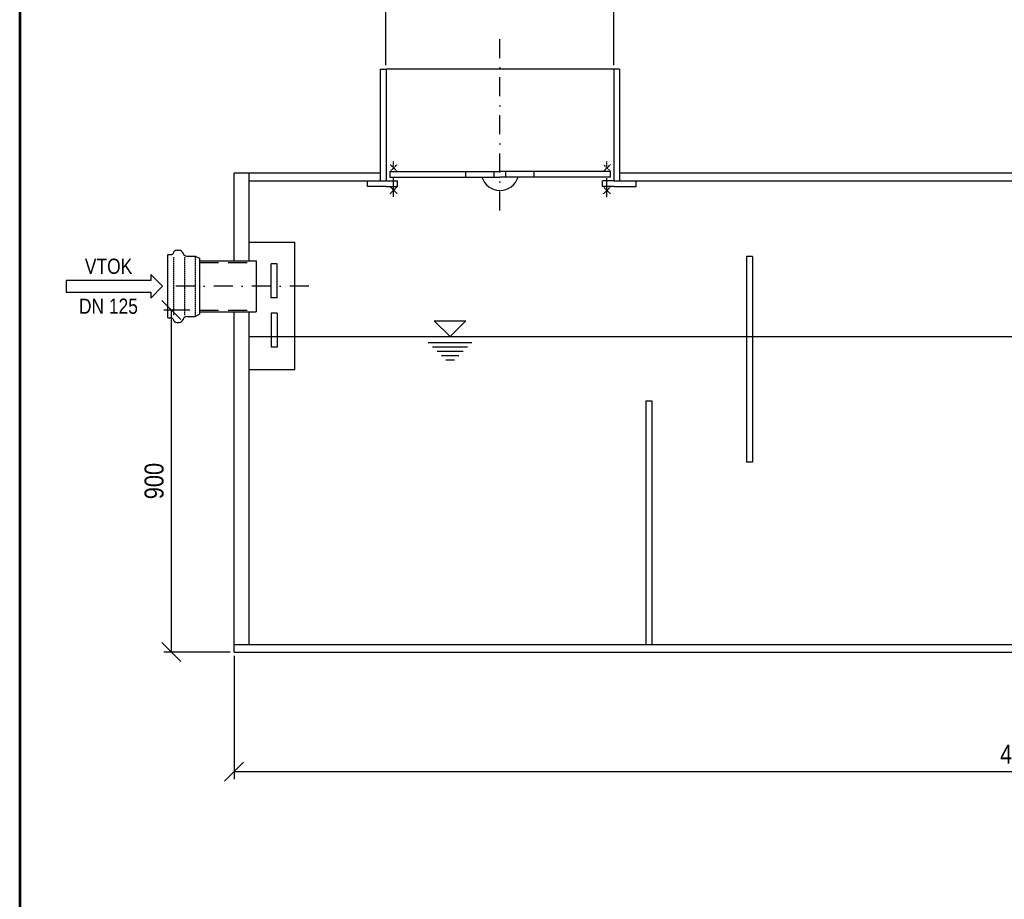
# Model space of a CAD drawing. Header units: millimetres. Extents: x 1 to 417021, y 3 to 99846.
# Tile 14 of 52: x 326660 to 329252, y 87737 to 90052. Entities that reach past the tile are written whole.
import ezdxf
from ezdxf.enums import TextEntityAlignment as Align

# ---------------------------------------------------------------- set-up
doc = ezdxf.new("R2010")
doc.units = ezdxf.units.MM
doc.linetypes.add('DASHDOT', pattern=[1, 0.5, -0.25, 0, -0.25])
doc.linetypes.add('DASHED', pattern=[0.75, 0.5, -0.25])
doc.layers.get('Defpoints').update_dxf_attribs({"color": 6, "lineweight": 5})
for name, color, linetype in [('AS-Koty', 4, 'Continuous'), ('AS-Nevid', 241, 'DASHED'), ('AS-Obrys', 7, 'Continuous'), ('AS-Osy', 4, 'DASHDOT'), ('AS-Ramecek', 9, 'Continuous'), ('AS-Text', 7, 'Continuous')]:
    doc.layers.add(name, color=color, linetype=linetype)
doc.styles.add('arial', font='arial.ttf')
doc.styles.add('ROMANS', font='ARIALN.TTF')
doc.styles.get("Standard").update_dxf_attribs({"font": 'arial.ttf'})
doc.dimstyles.new('K25', dxfattribs={"dimtxt": 50, "dimasz": 50, "dimexe": 20, "dimexo": 10, "dimgap": 20, "dimtad": 1, "dimdec": 0, "dimzin": 0, "dimtxsty": 'ROMANS', "dimblk": 'OBLIQUE', "dimcen": -40, "dimclrd": 4, "dimclre": 4, "dimclrt": 7, "dimadec": 0, "dimazin": 0, "dimtfac": 1, "dimtdec": 0, "dimtofl": 0, "dimtmove": 2, "dimatfit": 3, "dimldrblk": 'OBLIQUE', "dimfxl": 1, "dimtolj": 1, "dimarcsym": 0})

# ---------------------------------------------------------------- blocks, each defined once
blk = doc.blocks.new('AS ram S A4')
at = {"layer": 'AS-Ramecek', "lineweight": 53}
blk.add_line((0, 297), (0, 0), dxfattribs=at)
at = {"layer": 'AS-Ramecek', "style": 'arial', "flags": 4}
blk.add_attdef('NAZEV_VYROBKU', text='', height=3, dxfattribs=at).set_placement((200.82, 274.9), align=Align.RIGHT)
for tag, p in [('TYP', (92.61, 55.21)), ('JMENOVITA_VELIKOST', (92.61, 47.21)), ('ROZMER', (92.61, 39.21)), ('VYSKA', (92.61, 31.21)), ('VSTUP', (92.61, 23.21)), ('HMOTNOST', (92.61, 15.21))]:
    blk.add_attdef(tag, text='', height=2.5, dxfattribs=at).set_placement(p, align=Align.MIDDLE_LEFT)
blk = doc.blocks.new('_Oblique')
at = {"color": 0, "linetype": 'ByBlock', "lineweight": -2}
blk.add_line((-0.5, -0.5), (0.5, 0.5), dxfattribs=at)
blk = doc.blocks.new('*D166')
at = {"layer": 'AS-Koty', "color": 4, "linetype": 'Continuous', "lineweight": -2, "transparency": 16777216}
for p, q in [((327107.9, 89288.1), (327039.3, 89288.1)), ((327059.3, 88388.1), (327059.3, 89288.1)), ((327214, 88388.1), (327039.3, 88388.1))]:
    blk.add_line(p, q, dxfattribs=at)
at = {"layer": 'Defpoints', "color": 0, "linetype": 'Continuous', "transparency": 16777216}
for p in [(327059.3, 89288.1), (327117.9, 89288.1), (327224, 88388.1)]:
    blk.add_point(p, dxfattribs=at)
at = {"layer": 'AS-Koty', "color": 4, "linetype": 'Continuous', "lineweight": -2, "transparency": 16777216, "xscale": 50, "yscale": 50, "zscale": 50}
for p, rotation in [((327059.3, 89288.1), 90), ((327059.3, 88388.1), 270)]:
    blk.add_blockref('_Oblique', p, dxfattribs=dict(at, rotation=rotation))
at = {"layer": 'AS-Koty', "color": 7, "linetype": 'Continuous', "transparency": 16777216, "insert": (327013.8, 88838.1), "char_height": 50, "attachment_point": 5, "rotation": 90, "style": 'ROMANS'}
blk.add_mtext('\\A1;900', dxfattribs=at)
blk = doc.blocks.new('*D167')
at = {"layer": 'AS-Koty', "color": 4, "linetype": 'Continuous', "lineweight": -2, "transparency": 16777216}
for p, q in [((327224, 88378.1), (327224, 88053.7)), ((331384, 88378.1), (331384, 88053.7)), ((327224, 88073.7), (331384, 88073.7))]:
    blk.add_line(p, q, dxfattribs=at)
at = {"layer": 'Defpoints', "color": 0, "linetype": 'Continuous', "transparency": 16777216}
for p in [(327224, 88388.1), (331384, 88388.1), (331384, 88073.7)]:
    blk.add_point(p, dxfattribs=at)
at = {"layer": 'AS-Koty', "color": 4, "linetype": 'Continuous', "lineweight": -2, "transparency": 16777216, "xscale": 50, "yscale": 50, "zscale": 50, "rotation": 180}
blk.add_blockref('_Oblique', (327224, 88073.7), dxfattribs=at)
at = {"layer": 'AS-Koty', "color": 4, "linetype": 'Continuous', "lineweight": -2, "transparency": 16777216, "xscale": 50, "yscale": 50, "zscale": 50}
blk.add_blockref('_Oblique', (331384, 88073.7), dxfattribs=at)
at = {"layer": 'AS-Koty', "color": 7, "linetype": 'Continuous', "transparency": 16777216, "insert": (329304, 88119.2), "char_height": 50, "attachment_point": 5, "style": 'ROMANS'}
blk.add_mtext('\\A1;4160', dxfattribs=at)
blk = doc.blocks.new('*D174')
at = {"layer": 'AS-Koty', "color": 4, "linetype": 'Continuous', "lineweight": -2, "transparency": 16777216}
for p, q in [((327624, 89932.3), (327624, 90157.4)), ((328224, 89932.3), (328224, 90157.4)), ((328224, 90137.4), (327624, 90137.4))]:
    blk.add_line(p, q, dxfattribs=at)
at = {"layer": 'Defpoints', "color": 0, "linetype": 'Continuous', "transparency": 16777216}
for p in [(327624, 90137.4), (327624, 89922.3), (328224, 89922.3)]:
    blk.add_point(p, dxfattribs=at)
at = {"layer": 'AS-Koty', "color": 4, "linetype": 'Continuous', "lineweight": -2, "transparency": 16777216, "xscale": 50, "yscale": 50, "zscale": 50, "rotation": 180}
blk.add_blockref('_Oblique', (327624, 90137.4), dxfattribs=at)
at = {"layer": 'AS-Koty', "color": 4, "linetype": 'Continuous', "lineweight": -2, "transparency": 16777216, "xscale": 50, "yscale": 50, "zscale": 50}
blk.add_blockref('_Oblique', (328224, 90137.4), dxfattribs=at)
at = {"layer": 'AS-Koty', "color": 7, "linetype": 'Continuous', "transparency": 16777216, "insert": (327924, 90182.9), "char_height": 50, "attachment_point": 5, "style": 'ROMANS'}
blk.add_mtext('\\A1;600 x 600', dxfattribs=at)
blk = doc.blocks.new('ACTRIX_1')
at = {"color": 7, "linetype": 'Continuous', "ltscale": 25.4}
for p, q in [((35, 0), (28.75, 6.25)), ((28.75, 6.25), (28.75, 3.12)), ((28.75, 3.12), (0, 3.12)), ((28.75, -6.25), (35, 0)), ((0, -3.12), (28.75, -3.12)), ((28.75, -3.12), (28.75, -6.25))]:
    blk.add_line(p, q, dxfattribs=at)
at = {"layer": 'AS-Text', "linetype": 'Continuous', "ltscale": 25.4, "flags": 128}
blk.add_lwpolyline([(-15.67, -3.12), (28.75, -3.12), (28.75, -6.25), (35, 0), (28.75, 6.25), (28.75, 3.12), (-15.67, 3.12)], close=True, dxfattribs=at)
at = {"flags": 1}
blk.add_attdef('Text', (0, 0), '', height=0.125, dxfattribs=at)

msp = doc.modelspace()

# ---------------------------------------------------------------- linework, layer by layer
at = {"layer": 'AS-Nevid'}
for p, q in [((327064.914, 89427.078), (327064.914, 89274.175)), ((327093.344, 89427.078), (327093.344, 89274.175)), ((327121.521, 89430.215), (327121.521, 89271.039))]:
    msp.add_line(p, q, dxfattribs=at)
at = {"layer": 'AS-Nevid', "ltscale": 100}
for p, q in [((327133.533, 89413.127), (327281.904, 89413.127)), ((327133.533, 89288.127), (327281.904, 89288.127))]:
    msp.add_line(p, q, dxfattribs=at)
at = {"layer": 'AS-Obrys', "color": 7, "linetype": 'Continuous'}
for p, q in [((327609.046, 89922.328), (327609.046, 89628.137)), ((327609.046, 89922.328), (327624.046, 89922.328)), ((327624.046, 89922.328), (327624.046, 89628.137)), ((328224.047, 89922.328), (327624.046, 89922.328)), ((327624.046, 89922.328), (327624.046, 89897.328)), ((328224.047, 89922.328), (328224.047, 89628.137)), ((328239.047, 89922.328), (328224.047, 89922.328)), ((328239.047, 89922.328), (328239.047, 89628.137)), ((327624.046, 89882.328), (327624.046, 89872.77)), ((327634.046, 89653.137), (327924.046, 89653.137)), ((327634.046, 89653.137), (327634.046, 89638.137)), ((327834.046, 89638.137), (327834.046, 89653.137)), ((327909.046, 89638.137), (327909.046, 89653.137)), ((328214.047, 89653.137), (327924.046, 89653.137)), ((327939.046, 89638.137), (327939.046, 89653.137)), ((328014.047, 89638.137), (328014.047, 89653.137)), ((328214.047, 89653.137), (328214.047, 89638.137)), ((327224.046, 89417.591), (327224.046, 89648.137)), ((327609.046, 89648.137), (327224.046, 89648.137)), ((327264.046, 89417.591), (327264.046, 89648.137)), ((327264.046, 89628.137), (327624.046, 89628.137)), ((327575.369, 89613.137), (327575.369, 89628.137)), ((327624.046, 89628.137), (327654.046, 89628.137)), ((327634.046, 89638.137), (327924.046, 89638.137)), ((327654.046, 89613.137), (327654.046, 89628.137)), ((328214.047, 89638.137), (327924.046, 89638.137)), ((328224.047, 89628.137), (328194.047, 89628.137)), ((328194.047, 89613.137), (328194.047, 89628.137)), ((328224.047, 89628.137), (330384.046, 89628.137)), ((330369.046, 89648.137), (328239.047, 89648.137)), ((328282.353, 89613.137), (328282.353, 89628.137)), ((327624.046, 89613.137), (327575.369, 89613.137)), ((327624.046, 89613.137), (327654.046, 89613.137)), ((328224.047, 89613.137), (328194.047, 89613.137)), ((328224.047, 89613.137), (328282.353, 89613.137)), ((327264.046, 89466.895), (327384.047, 89466.895)), ((327384.047, 89131.585), (327384.047, 89466.895)), ((327049.761, 89279.198), (327049.761, 89422.055)), ((327282.176, 89417.591), (327282.176, 89283.662)), ((328573.343, 89429.409), (328573.343, 88888.127)), ((328588.343, 89429.409), (328573.343, 89429.409)), ((328588.343, 89429.409), (328588.343, 88888.127)), ((327321.744, 89320.187), (327321.744, 89410.187)), ((327337.616, 89410.187), (327321.744, 89410.187)), ((327337.616, 89320.187), (327337.616, 89410.187)), ((327337.616, 89320.187), (327321.744, 89320.187)), ((327224.046, 88388.127), (327224.046, 89283.127)), ((327264.046, 88408.127), (327264.046, 89283.127)), ((327337.616, 89280.187), (327321.744, 89280.187)), ((327321.744, 89280.187), (327321.744, 89190.187)), ((327337.616, 89280.187), (327337.616, 89190.187)), ((327750.984, 89259.737), (327834.184, 89259.737)), ((327750.984, 89259.737), (327792.584, 89218.137)), ((327792.584, 89218.137), (327834.184, 89259.737)), ((327337.616, 89190.187), (327321.744, 89190.187)), ((327264.046, 89131.585), (327384.047, 89131.585)), ((328308.343, 89049.409), (328308.343, 88408.127)), ((328308.343, 89049.409), (328323.343, 89049.409)), ((328323.343, 89049.409), (328323.343, 88408.127)), ((328588.343, 88888.127), (328573.343, 88888.127)), ((327224.046, 88408.127), (331384.046, 88408.127)), ((327224.046, 88388.127), (331384.046, 88388.127))]:
    msp.add_line(p, q, dxfattribs=at)
at = {"layer": 'AS-Obrys'}
for p, q in [((327073.872, 89446.19), (327079.597, 89446.19)), ((327049.761, 89267.258), (327049.761, 89433.995)), ((327049.761, 89433.995), (327056.133, 89433.995)), ((327099.998, 89430.215), (327121.521, 89430.215)), ((327121.521, 89430.215), (327133.533, 89424.287)), ((327133.533, 89424.287), (327133.533, 89276.966)), ((327133.533, 89424.287), (327133.533, 89424.287)), ((327133.533, 89417.591), (327282.176, 89417.591)), ((327049.761, 89267.258), (327049.761, 89267.258)), ((327049.761, 89267.258), (327056.133, 89267.258)), ((327099.998, 89271.039), (327121.521, 89271.039)), ((327121.521, 89271.039), (327133.533, 89276.966)), ((327133.533, 89283.662), (327282.176, 89283.662)), ((327133.533, 89276.966), (327133.533, 89276.966)), ((327073.872, 89255.063), (327079.597, 89255.063))]:
    msp.add_line(p, q, dxfattribs=at)
at = {"layer": 'AS-Obrys', "linetype": 'Continuous'}
for p, q in [((327264.046, 89218.137), (330998.023, 89218.137)), ((327735.384, 89202.537), (327849.784, 89202.537)), ((327746.824, 89191.097), (327838.344, 89191.097)), ((327758.264, 89179.657), (327826.904, 89179.657)), ((327769.704, 89168.217), (327815.464, 89168.217)), ((327781.144, 89156.777), (327804.024, 89156.777)), ((327792.584, 89145.337), (327792.584, 89145.337))]:
    msp.add_line(p, q, dxfattribs=at)
at = {"layer": 'AS-Obrys', "color": 7, "linetype": 'Continuous'}
msp.add_arc((327924.046, 89653.136), 50, 197.457062, 342.542938, dxfattribs=at)
at = {"layer": 'AS-Obrys'}
for centre, radius, start, end in [((327075.015, 89434.462), 11.784, 95.567854, 167.956101), ((327078.454, 89434.462), 11.784, 15.705638, 84.432146), ((327056.133, 89444.709), 10.714, 270, 313.368447), ((327099.998, 89440.929), 10.714, 197.811936, 270), ((327056.133, 89256.544), 10.714, 46.631553, 90), ((327075.015, 89266.792), 11.784, 192.043899, 264.432146), ((327078.454, 89266.792), 11.784, 275.567854, 344.294362), ((327099.998, 89260.324), 10.714, 90, 162.188064)]:
    msp.add_arc(centre, radius, start, end, dxfattribs=at)
at = {"layer": 'AS-Osy', "linetype": 'DASHDOT', "ltscale": 100}
for p, q in [((327924.046, 89550.431), (327924.046, 90015.153)), ((327644.166, 89585.773), (327644.166, 89661.771)), ((328205.566, 89585.263), (328205.566, 89663.741)), ((327420.794, 89350.627), (327035.904, 89350.627))]:
    msp.add_line(p, q, dxfattribs=at)
at = {"layer": 'AS-Osy', "linetype": 'DASHDOT'}
for p, q in [((327644.166, 89662.151), (327644.166, 89680.151)), ((328205.566, 89662.151), (328205.566, 89680.151)), ((327635.166, 89653.151), (327653.166, 89671.151)), ((327653.166, 89653.151), (327635.166, 89671.151)), ((328196.566, 89653.151), (328214.566, 89671.151)), ((328214.566, 89653.151), (328196.566, 89671.151)), ((327635.166, 89594.773), (327653.166, 89612.773)), ((327653.166, 89594.773), (327635.166, 89612.773)), ((328196.566, 89594.263), (328214.566, 89612.263)), ((328214.566, 89594.263), (328196.566, 89612.263))]:
    msp.add_line(p, q, dxfattribs=at)

# ---------------------------------------------------------------- block references
at = {"color": 7, "linetype": 'Continuous', "ltscale": 25.4, "xscale": 5, "yscale": 5, "zscale": 5}
msp.add_blockref('ACTRIX_1', (326860.904, 89350.627), dxfattribs=at)
at = {"layer": 'AS-Ramecek', "xscale": 25, "yscale": 25}
msp.add_blockref('AS ram S A4', (326659.803, 84024.975), dxfattribs=at)

# ---------------------------------------------------------------- texts
at = {"layer": 'AS-Text', "linetype": 'Continuous', "style": 'ROMANS'}
for s, p in [('VTOK', (326893.769, 89383.434)), ('DN 125', (326893.34, 89278.293))]:
    msp.add_text(s, height=40, dxfattribs=at).set_placement(p, align=Align.CENTER)

# ---------------------------------------------------------------- dimensions: what is measured, and where the dimension line sits
at = {"layer": 'AS-Koty', "linetype": 'Continuous'}
dim = msp.add_linear_dim(base=(327624.046, 90137.403), p1=(328224.047, 89922.328), p2=(327624.046, 89922.328), text='600 x 600', dimstyle='K25', dxfattribs=at)
dim.commit()
dim.dimension.update_dxf_attribs({"geometry": '*D174', "text_midpoint": (327924.046, 90182.932)})
dim = msp.add_linear_dim(base=(327059.348, 89288.127), p1=(327224.046, 88388.127), p2=(327117.871, 89288.127), angle=90, dimstyle='K25', dxfattribs=at)
dim.commit()
dim.dimension.update_dxf_attribs({"geometry": '*D166', "text_midpoint": (327013.819, 88838.127)})
dim = msp.add_linear_dim(base=(331384.046, 88073.708), p1=(327224.046, 88388.127), p2=(331384.046, 88388.127), dimstyle='K25', dxfattribs=at)
dim.commit()
dim.dimension.update_dxf_attribs({"geometry": '*D167', "text_midpoint": (329304.046, 88119.236)})

doc.saveas('drawing.dxf')
